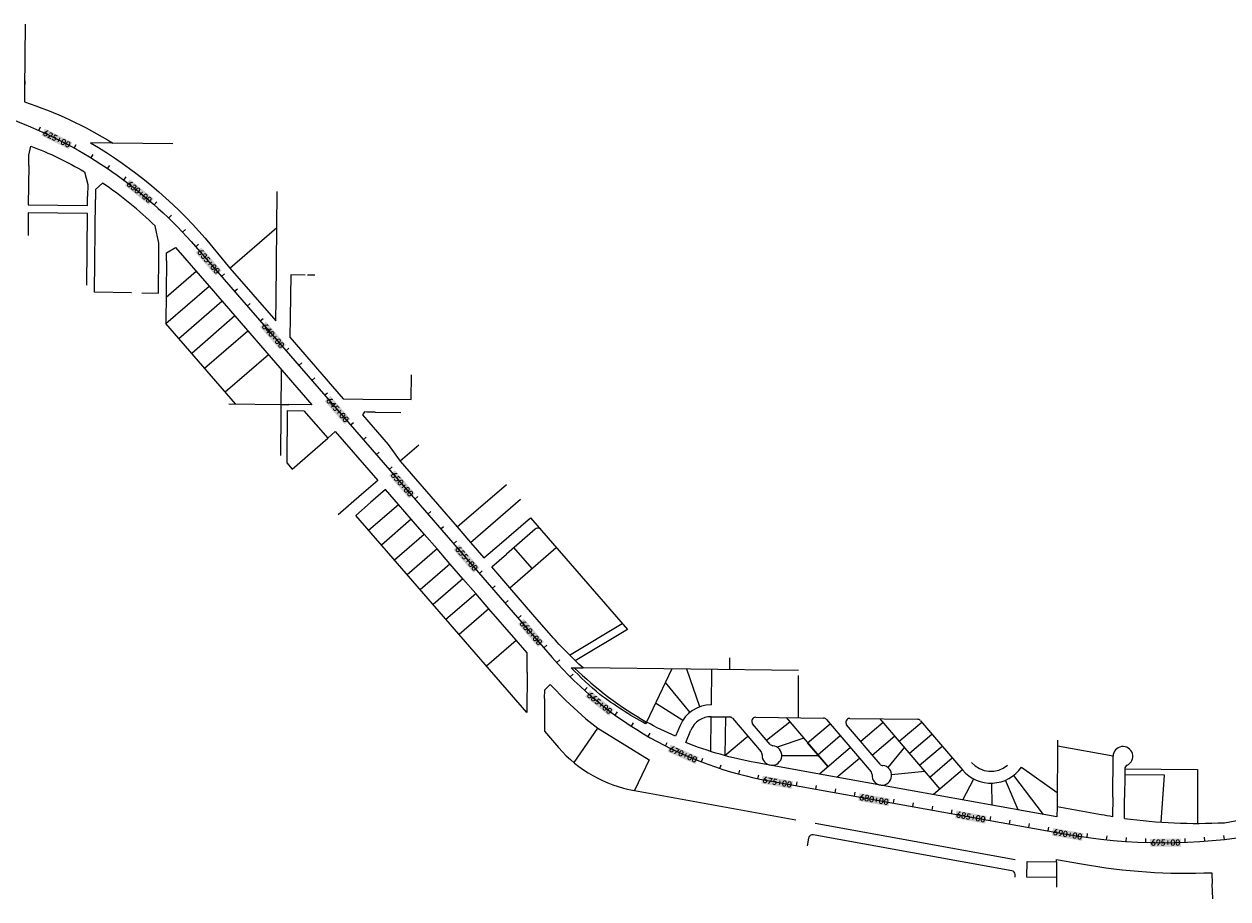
# Model space of a CAD drawing. Extents: x 19316 to 88931, y 38605 to 56897.
# Tile 15 of 16: x 75748 to 81867, y 51160 to 55609. Entities that reach past the tile are written whole.
import ezdxf

# ---------------------------------------------------------------- set-up
doc = ezdxf.new("R2010")
doc.units = 0
doc.header["$LTSCALE"] = 50
doc.header["$MEASUREMENT"] = 0
for name, color, linetype in [('C-ALGN-TEXT-CL', 4, 'Continuous'), ('ELPR', 7, 'Continuous'), ('ELPR-CL', 1, 'Continuous'), ('ELPR-older', 1, 'Continuous')]:
    doc.layers.add(name, color=color, linetype=linetype)
doc.styles.add('calibri', font='calibrib.ttf')

msp = doc.modelspace()

# ---------------------------------------------------------------- linework, layer by layer
at = {"layer": 'C-ALGN-TEXT-CL', "extrusion": (0.912905, -0.408172, 0), "elevation": 46742.3}
msp.add_lwpolyline([(81221.1, 0), (81241.1, 0)], dxfattribs=at)
at = {"layer": 'C-ALGN-TEXT-CL', "extrusion": (0.873857, -0.486184, 0), "elevation": 39685.3}
msp.add_lwpolyline([(84994.6, 0), (85014.6, 0)], dxfattribs=at)
at = {"layer": 'C-ALGN-TEXT-CL', "extrusion": (0.851818, -0.523838, 0), "elevation": 36040}
msp.add_lwpolyline([(86646.9, 0), (86666.9, 0)], dxfattribs=at)
at = {"layer": 'C-ALGN-TEXT-CL'}
for points in [[(76172.5, 54874), (76183.7, 54890.6)], [(76409.3, 54690.1), (76422.6, 54705.1)], [(76552.9, 54551), (76567.4, 54564.7)], [(76620, 54476.9), (76635.1, 54490)], [(76751.1, 54325.8), (76766.2, 54338.9)], [(76816.6, 54250.3), (76831.7, 54263.4)], [(76882.2, 54174.8), (76897.3, 54187.9)], [(76947.7, 54099.2), (76962.8, 54112.4)], [(77078.8, 53948.2), (77093.9, 53961.3)], [(77144.3, 53872.7), (77159.4, 53885.8)], [(77209.9, 53797.1), (77225, 53810.3)], [(77275.4, 53721.6), (77290.5, 53734.7)], [(77406.5, 53570.6), (77421.6, 53583.7)], [(77472.1, 53495), (77487.2, 53508.1)], [(77537.6, 53419.5), (77552.7, 53432.6)], [(77603.1, 53344), (77618.3, 53357.1)], [(78455.4, 52362.4), (78470.3, 52375.8)], [(79007.7, 51938.6), (79016.8, 51956.4)], [(79477.7, 51772.2), (79481.8, 51791.8)], [(81649.9, 51448.5), (81649.1, 51468.5)], [(81749.7, 51454.1), (81748.2, 51474)]]:
    msp.add_lwpolyline(points, dxfattribs=at)
at = {"layer": 'C-ALGN-TEXT-CL', "extrusion": (0.80292, -0.596086, 0), "elevation": 28550.8}
msp.add_lwpolyline([(89467, 0), (89487, 0)], dxfattribs=at)
at = {"layer": 'C-ALGN-TEXT-CL', "extrusion": (0.718246, -0.695789, 0), "elevation": 16927.8}
msp.add_lwpolyline([(92447.9, 0), (92467.9, 0)], dxfattribs=at)
at = {"layer": 'C-ALGN-TEXT-CL', "extrusion": (-0.65543, 0.755256, 0)}
for elevation in [-10775.1, -10875.1, -10975.1, -11075.1, -11275.1, -11375.1, -11475.1, -11575.1, -11775.1]:
    msp.add_lwpolyline([(-93573.5, 0), (-93593.5, 0)], dxfattribs=dict(at, elevation=elevation))
at = {"layer": 'C-ALGN-TEXT-CL', "extrusion": (0.707114, -0.7071, 0), "elevation": 18551.4}
msp.add_lwpolyline([(92499.4, 0), (92519.4, 0)], dxfattribs=at)
at = {"layer": 'C-ALGN-TEXT-CL', "extrusion": (0.743151, -0.669123, 0), "elevation": 23467}
msp.add_lwpolyline([(91399.1, 0), (91419.1, 0)], dxfattribs=at)
at = {"layer": 'C-ALGN-TEXT-CL', "extrusion": (0.809023, -0.587777, 0), "elevation": 33091.9}
msp.add_lwpolyline([(88434.9, 0), (88454.9, 0)], dxfattribs=at)
at = {"layer": 'C-ALGN-TEXT-CL', "extrusion": (0.838676, -0.544631, 0), "elevation": 37774.8}
msp.add_lwpolyline([(86579.2, 0), (86599.2, 0)], dxfattribs=at)
at = {"layer": 'C-ALGN-TEXT-CL', "extrusion": (0.86603, -0.499992, 0), "elevation": 42354.2}
msp.add_lwpolyline([(84481, 0), (84501, 0)], dxfattribs=at)
at = {"layer": 'C-ALGN-TEXT-CL', "extrusion": (0.933584, -0.358359, 0), "elevation": 55347.3}
msp.add_lwpolyline([(76791.7, 0), (76811.7, 0)], dxfattribs=at)
at = {"layer": 'C-ALGN-TEXT-CL', "extrusion": (0.95106, -0.309008, 0), "elevation": 59390.3}
msp.add_lwpolyline([(73787.2, 0), (73807.2, 0)], dxfattribs=at)
at = {"layer": 'C-ALGN-TEXT-CL', "extrusion": (0.965928, -0.25881, 0), "elevation": 63270.6}
msp.add_lwpolyline([(70575.2, 0), (70595.2, 0)], dxfattribs=at)
at = {"layer": 'C-ALGN-TEXT-CL', "extrusion": (0.984244, -0.176813, 0)}
for elevation in [69271.4, 69371.4, 69471.4, 69571.4, 69771.4, 69871.4, 69971.4, 70071.4, 70271.4, 70371.4, 70471.4, 70571.4]:
    msp.add_lwpolyline([(65008.3, 0), (65028.3, 0)], dxfattribs=dict(at, elevation=elevation))
at = {"layer": 'C-ALGN-TEXT-CL', "extrusion": (0.990703, -0.136044, 0), "elevation": 73394}
msp.add_lwpolyline([(62034.6, 0), (62054.6, 0)], dxfattribs=at)
at = {"layer": 'C-ALGN-TEXT-CL', "extrusion": (0.994847, -0.101386, 0), "elevation": 75614.3}
msp.add_lwpolyline([(59433.7, 0), (59453.7, 0)], dxfattribs=at)
at = {"layer": 'C-ALGN-TEXT-CL', "extrusion": (0.997779, -0.066604, 0), "elevation": 77742.4}
msp.add_lwpolyline([(56756.8, 0), (56776.8, 0)], dxfattribs=at)
at = {"layer": 'C-ALGN-TEXT-CL', "extrusion": (0.999496, -0.031742, 0), "elevation": 79775.8}
msp.add_lwpolyline([(54007.3, 0), (54027.3, 0)], dxfattribs=at)
at = {"layer": 'C-ALGN-TEXT-CL', "extrusion": (0.994187, 0.107671, 0), "elevation": 86914.5}
msp.add_lwpolyline([(42351.1, 0), (42371.1, 0)], dxfattribs=at)
at = {"layer": 'C-ALGN-TEXT-CL', "color": 155}
for points in [[(75835.2, 55042.7), (75852.9, 55078.1), (75974.7, 54972.8), (75992.4, 55008.2)], [(76260, 54788.7), (76285, 54819.4), (76381.1, 54690.3), (76406.1, 54721)], [(76619.5, 54447.3), (76649.4, 54473.2), (76721.7, 54329.5), (76751.6, 54355.4)], [(76947.2, 54069.7), (76977.1, 54095.6), (77049.4, 53951.8), (77079.3, 53977.8)], [(77274.9, 53692), (77304.8, 53718), (77377.2, 53574.2), (77407, 53600.1)], [(77602.6, 53314.4), (77632.5, 53340.3), (77704.9, 53196.6), (77734.8, 53222.5)], [(77930.3, 52936.8), (77960.2, 52962.7), (78032.6, 52818.9), (78062.5, 52844.9)], [(78258, 52559.2), (78287.9, 52585.1), (78360.3, 52441.3), (78390.2, 52467.3)], [(78599.8, 52189.8), (78624.7, 52220.5), (78721, 52091.6), (78745.9, 52122.4)], [(79018.6, 51909.2), (79034.7, 51945.4), (79161.2, 51845.8), (79177.3, 51881.9)], [(79495.6, 51747.9), (79502.6, 51786.8), (79649.2, 51720.3), (79656.2, 51759.3)], [(79987.8, 51659.5), (79994.8, 51698.4), (80141.3, 51631.9), (80148.3, 51670.9)], [(80479.9, 51571.1), (80486.9, 51610), (80633.4, 51543.5), (80640.4, 51582.4)], [(80972.1, 51482.2), (80978.8, 51521.2), (81125.8, 51455.6), (81132.5, 51494.6)], [(81471.9, 51426.4), (81471.8, 51466), (81628, 51426.9), (81627.8, 51466.5)]]:
    msp.add_solid(points, dxfattribs=at)
at = {"layer": 'ELPR', "flags": 128}
for points in [[(75750.1, 55278.5), (75749.4, 55213, -0.060297), (76198.3, 55004.3), (76085.9, 55005.7, -0.080892), (76668, 54520.8), (76794, 54367.9), (77027.1, 54099.3), (77028.4, 54211.9)], [(75771.1, 54890.4), (75771.6, 54943), (75781.3, 54988.9, -0.042587), (76054.7, 54857.5), (76071.1, 54793.4), (76070.5, 54733.1)], [(76432.3, 54434.4), (76432.9, 54494.8), (76414, 54582.3, 0.046478), (76146.3, 54800), (76110.8, 54767.4), (76110.3, 54716.4)], [(79082, 52042.3), (79059.3, 51987.7, -0.022235), (78911.6, 52059.9), (78907.3, 52050.8, -0.037223), (78674.7, 52200.5, -0.028306), (78528.5, 52336.4), (78588.9, 52335.6, -0.031874), (78428.2, 52498.6), (78366.7, 52569.5), (78216.4, 52743), (78124.8, 52848.8), (78200.2, 52914.2)], [(81341.1, 51569.7, 0.046049), (81849, 51548.1), (82318.6, 51635.7), (82318.8, 51659.8), (83642.4, 51892.5), (84966.2, 52125.1), (85558.2, 52229.2, -0.060928), (86289.2, 52267.4, -0.004688), (86345.6, 52263), (87609.7, 52151.2), (88060.9, 52111.3, 0.025567), (88630.8, 52090.2), (88929.2, 52094.4)], [(81281.8, 51677.1), (81281.1, 51578.5, -0.005331), (81223, 51588.3), (80998.5, 51628.7), (80998, 51577.4), (79790.6, 51795.4), (79466.3, 51853.9, -0.049823), (79111, 51955.4), (79137.5, 52019.3)], [(80845.3, 51270.8), (80846, 51350.8), (80996.1, 51349.6), (80996.2, 51361.3), (81122.9, 51338.5, 0.055325), (81785.5, 51293.9), (81787.8, 51236.6)]]:
    msp.add_lwpolyline(points, format="xyb", dxfattribs=at)
for points in [[(76472, 54405.1), (76472.4, 54446.3), (76516.9, 54472.9), (76687.9, 54275.8), (77211, 53672.6), (77093.8, 53674.1)], [(77100.3, 54115.2), (77099.2, 54016.2), (77370.4, 53703.7), (77470.4, 53702.5)], [(77085.1, 53644.2), (77170.4, 53643.1), (77291.3, 53503.8), (77329.1, 53536.6), (77545.3, 53287.4), (77463.6, 53216.5)], [(77532.4, 53635.7), (77490.2, 53636.2), (77477.4, 53636.5), (77467.5, 53622.4), (77598.6, 53471.3), (77659.2, 53386.2), (77948.4, 53052.4), (78016.9, 52973.3), (78085.5, 52894.2), (78161.9, 52960.5)], [(78304.7, 52311.2), (78305.5, 52411.2), (78248.8, 52476.5), (78110.5, 52635.9), (78043.3, 52713.3), (77977.8, 52788.9), (77912.3, 52864.4), (77846.7, 52939.9), (77781.2, 53015.5), (77715.7, 53091), (77650.1, 53166.5), (77584.6, 53242.1), (77509, 53176.5)], [(78393.7, 52179.5), (78394, 52223.2), (78422.1, 52250.6), (78500.9, 52169.7), (78603.2, 52076.6), (78663.9, 52029.6), (78925.1, 51867.3), (78850.2, 51711.1), (79671.3, 51562.9)], [(81341.1, 51569.7), (81341.8, 51676.1)], [(79769.7, 51545.1), (80786, 51361.6)]]:
    msp.add_lwpolyline(points, dxfattribs=at)
at = {"layer": 'ELPR-CL', "flags": 128}
msp.add_lwpolyline([(75560.4, 55167, -0.021804), (75748.6, 55100.1, -0.118317), (76618.9, 54478.2), (77606.3, 53340.3), (78432.3, 52388.6, 0.171221), (79537, 51760.6), (81034.3, 51491.6, 0.088197), (82037.2, 51489.8), (85727.9, 52139, -0.065632), (86476.1, 52171.2), (88335.9, 52007.1)], format="xyb", dxfattribs=at)
at = {"layer": 'ELPR-older'}
for p, q in [((75753.8, 55609.1), (75750.1, 55278.5)), ((75750.9, 55319.8), (75750.5, 55282.2)), ((76504.2, 55000.6), (76198.3, 55004.3)), ((75771.1, 54890.4), (75769.1, 54689.6)), ((76070, 54685.8), (76070.5, 54733.1)), ((76105.6, 54245.2), (76110.3, 54716.4)), ((77028.4, 54211.9), (77034.6, 54757.7)), ((75768.7, 54649.6), (75767.6, 54534.3)), ((76069.6, 54645.8), (75768.7, 54649.6)), ((75769.1, 54689.6), (76070, 54685.8)), ((76066, 54282), (76069.6, 54645.8)), ((76794, 54367.9), (77032.5, 54574.7)), ((76430.4, 54241.1), (76432.3, 54434.4)), ((76472, 54405.1), (76468.8, 54085.8)), ((76622.4, 54351.3), (76470.2, 54219.3)), ((77102.8, 54333.6), (77100.3, 54115.2)), ((77176.9, 54332.8), (77102.8, 54333.6)), ((77225.8, 54332.2), (77188.4, 54332.6)), ((76293.7, 54242.8), (76105.6, 54245.2)), ((76346.5, 54242.1), (76430.4, 54241.1)), ((76468.8, 54085.8), (76687.9, 54275.8)), ((76534.4, 54010.2), (76753.6, 54200.4)), ((76818.9, 54124.7), (76599.9, 53934.7)), ((76823, 53677.5), (76468.8, 54085.8)), ((76665.4, 53859.2), (76884.5, 54049.2)), ((76770.3, 53738.3), (76989.3, 53928.3)), ((77053.3, 53415.5), (77056.7, 53850.6)), ((77715.4, 53699.5), (77716.8, 53826.2)), ((76788.6, 53677.9), (77055.3, 53674.5)), ((77055.3, 53674.5), (77093.8, 53674.1)), ((77470.4, 53702.5), (77715.4, 53699.5)), ((77085.1, 53644.2), (77083, 53377.7)), ((77532.4, 53635.7), (77662.9, 53634.1)), ((77110, 53346.6), (77291.3, 53503.8)), ((77753.5, 53468), (77659.2, 53386.2)), ((77083, 53377.7), (77110, 53346.6)), ((77948.4, 53052.4), (78199.3, 53267.3)), ((77463.6, 53216.5), (77344.1, 53112.9)), ((78016.9, 52973.3), (78270.3, 53193.3)), ((77433.5, 53111), (77509, 53176.5)), ((77499.1, 53035.5), (77650.1, 53166.5)), ((78303.2, 52108.7), (77433.5, 53111)), ((77715.7, 53091), (77564.6, 52959.9)), ((78161.9, 52960.5), (78321.7, 53099.1)), ((78321.7, 53099.1), (78814.9, 52530.7)), ((77630.1, 52884.4), (77781.2, 53015.5)), ((78345.9, 53040.7), (78200.2, 52914.2)), ((77846.7, 52939.9), (77695.7, 52808.9)), ((78216.4, 52743), (78452.8, 52948.1)), ((78329.6, 52841.2), (78237.8, 52946.9)), ((77761.2, 52733.3), (77912.3, 52864.4)), ((77977.8, 52788.9), (77826.7, 52657.8)), ((77892.3, 52582.3), (78043.3, 52713.3)), ((78110.5, 52635.9), (77959.4, 52504.9)), ((78520.3, 52400.2), (78788.7, 52560.9)), ((78814.9, 52530.7), (78549.6, 52371.8)), ((78097.7, 52345.5), (78248.8, 52476.5)), ((79334.5, 52326.3), (79334.5, 52387.1)), ((79683.7, 52321.9), (78588.9, 52335.6)), ((79039.7, 52330), (78911.6, 52059.9)), ((79182.9, 52137.6), (79115.9, 52329)), ((79241.2, 52147), (79243.5, 52327.4)), ((78304.7, 52311.2), (78303.2, 52108.7)), ((79007.1, 52261.1), (79131.4, 52108.7)), ((79683.4, 52296.9), (79683.4, 52081.5)), ((78393.7, 52179.5), (78392.4, 52013.7)), ((79095.5, 52068.2), (78957.2, 52155.9)), ((79238.3, 51910.1), (79240.5, 52087)), ((79240.5, 52087), (79334, 52085.9)), ((79312.7, 52086.1), (79310.2, 51889.1)), ((79349, 52078.8), (79494.7, 51907.7)), ((79466.6, 52084.3), (79811.7, 52079.9)), ((79621.7, 52082.3), (79834.3, 51832.6)), ((79944.5, 52078.3), (80289.6, 52074)), ((78543.3, 51853.5), (78663.9, 52029.6)), ((79540.3, 51946.5), (79451.1, 52051.3)), ((79522.4, 51967.6), (79639.8, 52061)), ((79730.6, 51954.4), (79844.8, 52051.6)), ((79826.7, 52072.9), (79844.8, 52051.6)), ((79844.8, 52051.6), (80053.3, 51806.7)), ((80099, 51845.6), (79929, 52045.3)), ((80115.4, 52057.8), (80001.2, 51960.5)), ((80403.8, 51718.9), (80099.6, 52076.3)), ((80196.4, 51962.6), (80310.6, 52059.8)), ((80304.6, 52066.9), (80518.1, 51816.2)), ((78392.4, 52013.7), (78464.9, 51930.2)), ((79310.2, 51889.1), (79426.4, 51987.9)), ((79711.1, 51977.3), (79575.5, 51932.3)), ((79834.3, 51832.6), (79730.6, 51954.4)), ((79782.4, 51893.5), (79896.6, 51990.7)), ((80059.5, 51892), (80173.7, 51989.3)), ((80248.3, 51901.7), (80362.5, 51998.9)), ((81001.3, 51967.4), (80998.5, 51628.7)), ((79948.5, 51929.8), (79790.6, 51795.4)), ((80222.3, 51932.1), (80139.1, 51828)), ((80300.1, 51840.8), (80414.3, 51938)), ((81283.5, 51885.8), (81001.1, 51936.6)), ((79599.3, 51889.7), (79785.7, 51889.7)), ((79879.7, 51779.3), (79993.9, 51876.5)), ((80352, 51779.8), (80466.2, 51877.1)), ((81281.8, 51677.1), (81283.5, 51885.8)), ((80157.6, 51793.8), (80326.1, 51810.3)), ((80518.1, 51816.2), (80370.6, 51690.7)), ((80777.7, 51788), (80928.2, 51590)), ((80818.1, 51829.9), (80999.1, 51702.4)), ((81342.7, 51792.1), (81341.8, 51676.1)), ((81343, 51822.1), (81342.7, 51792.1)), ((81544.3, 51790.4), (81342.7, 51792.1)), ((81343, 51822.1), (81712, 51819.1)), ((81528.4, 51550.8), (81544.3, 51790.4)), ((81712, 51819.1), (81711.9, 51544.7)), ((80519.8, 51663.7), (80575.2, 51770.7)), ((80665.6, 51749.3), (80667.4, 51637.1)), ((80800.2, 51613.1), (80736.5, 51764.2)), ((80996.1, 51349.6), (80995, 51219.5)), ((80995.5, 51269.6), (80845.3, 51270.8)), ((81790.9, 51160.5), (81787.8, 51236.6))]:
    msp.add_line(p, q, dxfattribs=at)
at = {"layer": 'ELPR-older', "flags": 128}
msp.add_lwpolyline([(80785.3, 51271.3), (80785.4, 51283.9, 0.365206), (80768.9, 51303.8), (79759, 51486, 0.414214), (79735.8, 51469.9), (79728.8, 51431.1)], format="xyb", dxfattribs=at)
at = {"layer": 'ELPR-older'}
for centre, radius, start, end in [((78359.8, 53024.7), 21.2, 60.44173, 130.94499), ((79831, 53665), 1849.9, 225.91875, 240.19559), ((79239, 51977.1), 169.9, 89.23254, 157.43683), ((79239.1, 51977.1), 110, 89.28093, 157.43683), ((79333.8, 52065.9), 20, 40.43206, 89.28093), ((79466.4, 52064.3), 20, 89.28328, 220.40551), ((79811.5, 52059.9), 20, 40.40551, 89.28328), ((79944.2, 52058.3), 20, 89.28328, 220.40551), ((80289.4, 52054), 20, 40.40551, 89.28328), ((78967.9, 52366.5), 665.9, 220.93648, 259.81522), ((79479.7, 51894.8), 19.8, 355.30936, 40.40551), ((79549.3, 51889.7), 50, 175.99017, 84.83851), ((79555.5, 51959.4), 19.9, 220.25693, 264.83851), ((81333.5, 51885.4), 50, 294.89944, 179.51804), ((80107.9, 51788.9), 50, 176.01141, 84.82196), ((80114.2, 51858.7), 20.1, 220.54515, 264.82196), ((80662.7, 51939.3), 130, 220.40551, 310.40551), ((81363, 51821.9), 20, 114.89944, 179.49967), ((80038, 51793.8), 20, 356.01, 40.40551), ((80662.7, 51939.3), 190, 220.40551, 324.84127)]:
    msp.add_arc(centre, radius, start, end, dxfattribs=at)

# ---------------------------------------------------------------- texts
at = {"layer": 'C-ALGN-TEXT-CL', "linetype": 'Continuous', "char_height": 32, "width": 162.191, "attachment_point": 1, "style": 'calibri'}
for s, insert, rotation in [('\\fCalibri|b1|i0|c1|p34;\\W1.0000000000;\\T1.0000000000;\\o\\l625+00', (75854.4, 55073.6), 333.40995), ('\\fCalibri|b1|i0|c1|p34;\\W1.0000000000;\\T1.0000000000;\\o\\l630+00', (76285.5, 54814.7), 320.90988), ('\\fCalibri|b1|i0|c1|p34;\\W1.0000000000;\\T1.0000000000;\\o\\l635+00', (76649, 54468.6), 310.95227), ('\\fCalibri|b1|i0|c1|p34;\\W1.0000000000;\\T1.0000000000;\\o\\l640+00', (76976.7, 54091), 310.95227), ('\\fCalibri|b1|i0|c1|p34;\\W1.0000000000;\\T1.0000000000;\\o\\l645+00', (77304.5, 53713.3), 310.95227), ('\\fCalibri|b1|i0|c1|p34;\\W1.0000000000;\\T1.0000000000;\\o\\l650+00', (77632.2, 53335.7), 310.95227), ('\\fCalibri|b1|i0|c1|p34;\\W1.0000000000;\\T1.0000000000;\\o\\l655+00', (77959.9, 52958.1), 310.95227), ('\\fCalibri|b1|i0|c1|p34;\\W1.0000000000;\\T1.0000000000;\\o\\l660+00', (78287.6, 52580.4), 310.95227), ('\\fCalibri|b1|i0|c1|p34;\\W1.0000000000;\\T1.0000000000;\\o\\l665+00', (78625.2, 52215.9), 321.00055), ('\\fCalibri|b1|i0|c1|p34;\\W1.0000000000;\\T1.0000000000;\\o\\l670+00', (79036.4, 51941), 336.00055), ('\\fCalibri|b1|i0|c1|p34;\\W1.0000000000;\\T1.0000000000;\\o\\l675+00', (79505.3, 51783), 349.8158), ('\\fCalibri|b1|i0|c1|p34;\\W1.0000000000;\\T1.0000000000;\\o\\l680+00', (79997.4, 51694.6), 349.8158), ('\\fCalibri|b1|i0|c1|p34;\\W1.0000000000;\\T1.0000000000;\\o\\l685+00', (80489.5, 51606.2), 349.8158), ('\\fCalibri|b1|i0|c1|p34;\\W1.0000000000;\\T1.0000000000;\\o\\l690+00', (80981.5, 51517.4), 350.18101), ('\\fCalibri|b1|i0|c1|p34;\\W1.0000000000;\\T1.0000000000;\\o\\l695+00', (81475.1, 51462.7), 0.18104)]:
    msp.add_mtext(s, dxfattribs=dict(at, insert=insert, rotation=rotation))

doc.saveas('drawing.dxf')
